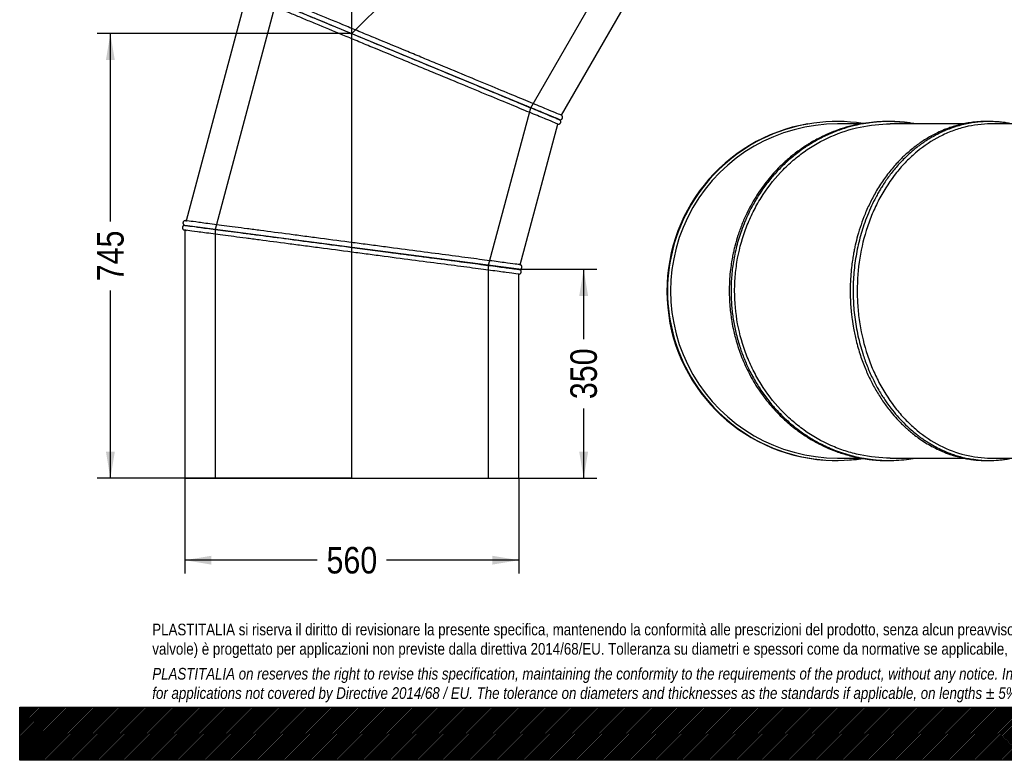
# Model space of a CAD drawing. Header units: millimetres. Extents: x 0 to 3300, y 0 to 2333.
# Tile 1 of 3: x 0 to 1650, y 0 to 1241. Entities that reach past the tile are written whole.
import ezdxf
from ezdxf.enums import TextEntityAlignment as Align
from ezdxf.lldxf.tags import DXFTag

# ---------------------------------------------------------------- set-up
doc = ezdxf.new("R2010")
doc.units = ezdxf.units.MM
doc.header["$LTSCALE"] = 11.111111
for name, color, linetype in [('Default', 7, 'Continuous'), ('DV1_Default', 7, 'Continuous'), ('TUBO_X_GOMITO_45', 7, 'Continuous')]:
    doc.layers.add(name, color=color, linetype=linetype)
doc.styles.add('SEACAD_Arial_Narrow', font='ARIALN.TTF')
tags = doc.linetypes.add('HIDDEN2', pattern=[4.7625, 3.175, -1.5875]).pattern_tags.tags
tags[6:7] = [DXFTag(74, 4), DXFTag(75, 0), DXFTag(340, '0'), DXFTag(46, 0.0), DXFTag(50, 0.0), DXFTag(44, 0.0), DXFTag(45, 0.0)]
tags[4:5] = [DXFTag(74, 4), DXFTag(75, 0), DXFTag(340, '0'), DXFTag(46, 0.0), DXFTag(50, 0.0), DXFTag(44, 0.0), DXFTag(45, 0.0)]
tags = doc.linetypes.add('PHANTOM2', pattern=[31.75, 15.875, -3.175, 3.175, -3.175, 3.175, -3.175]).pattern_tags.tags
tags[14:15] = [DXFTag(74, 4), DXFTag(75, 0), DXFTag(340, '0'), DXFTag(46, 0.0), DXFTag(50, 0.0), DXFTag(44, 0.0), DXFTag(45, 0.0)]
tags[12:13] = [DXFTag(74, 4), DXFTag(75, 0), DXFTag(340, '0'), DXFTag(46, 0.0), DXFTag(50, 0.0), DXFTag(44, 0.0), DXFTag(45, 0.0)]
tags[10:11] = [DXFTag(74, 4), DXFTag(75, 0), DXFTag(340, '0'), DXFTag(46, 0.0), DXFTag(50, 0.0), DXFTag(44, 0.0), DXFTag(45, 0.0)]
tags[8:9] = [DXFTag(74, 4), DXFTag(75, 0), DXFTag(340, '0'), DXFTag(46, 0.0), DXFTag(50, 0.0), DXFTag(44, 0.0), DXFTag(45, 0.0)]
tags[6:7] = [DXFTag(74, 4), DXFTag(75, 0), DXFTag(340, '0'), DXFTag(46, 0.0), DXFTag(50, 0.0), DXFTag(44, 0.0), DXFTag(45, 0.0)]
tags[4:5] = [DXFTag(74, 4), DXFTag(75, 0), DXFTag(340, '0'), DXFTag(46, 0.0), DXFTag(50, 0.0), DXFTag(44, 0.0), DXFTag(45, 0.0)]
doc.dimstyles.new('Plastitalia', dxfattribs={"dimtxt": 44.444444, "dimasz": 44.444444, "dimexe": 22.222222, "dimexo": 0, "dimgap": 11.111111, "dimtad": 0, "dimdec": 0, "dimtxsty": 'SEACAD_Arial_Narrow', "dimblk1": '_SE_FILLED', "dimblk2": '_SE_FILLED', "dimsah": 1, "dimcen": 22.222222, "dimadec": 0, "dimazin": 0, "dimtfac": 0.8, "dimtdec": 1, "dimtmove": 0, "dimatfit": 3, "dimfxl": 1, "dimtolj": 1, "dimarcsym": 0})

# ---------------------------------------------------------------- blocks, each defined once
blk = doc.blocks.new('SE')
at = {"layer": 'DV1_Default', "color": 7, "linetype": 'PHANTOM2'}
for p in [(1083.4, 1744.5), (556.6, 472.7)]:
    blk.add_line(p, (556.6, 1217.7), dxfattribs=at)
at = {"layer": 'TUBO_X_GOMITO_45', "color": 7, "linetype": 'HIDDEN2'}
for p, q in [((856.5, 1093.4), (993.2, 1330.2)), ((429.4, 1270.4), (327.4, 889.7)), ((785.8, 829.4), (856.5, 1093.4)), ((327.4, 889.7), (327.4, 472.7)), ((785.8, 472.7), (785.8, 829.4))]:
    blk.add_line(p, q, dxfattribs=at)
at = {"layer": 'TUBO_X_GOMITO_45', "color": 7, "linetype": 'Continuous'}
for p, q in [((643.2, 1181.8), (382, 1290)), ((643.2, 1181.8), (382, 1290)), ((907.9, 1080.8), (1029.9, 1292)), ((380, 1282.2), (278.7, 904.2)), ((643.2, 1181.8), (643.2, 1181.8)), ((903.9, 1073.8), (643.2, 1181.8)), ((643.2, 1181.8), (643.2, 1181.8)), ((868.6, 1088.4), (643.2, 1181.8)), ((903.9, 1073.8), (899.6, 1075.6)), ((903.9, 1073.8), (903.9, 1073.8)), ((838.7, 830.4), (901.8, 1066)), ((556.8, 859.5), (276.6, 896.4)), ((276.6, 896.4), (276.6, 896.3)), ((556.9, 859.5), (276.6, 896.4)), ((276.6, 896.4), (276.6, 896.4)), ((278, 904.3), (277.7, 904.3)), ((275.6, 888.5), (275.9, 888.4)), ((276.6, 888.3), (276.6, 472.7)), ((556.9, 859.5), (556.8, 859.5)), ((556.9, 859.5), (836.6, 822.7)), ((556.9, 859.5), (556.9, 859.5)), ((836.6, 822.7), (556.9, 859.5)), ((836.6, 472.7), (836.6, 814.6)), ((276.6, 472.7), (836.6, 472.7))]:
    blk.add_line(p, q, dxfattribs=at)
for centre, radius, start, end in [((932.7, 1144.6), 76.4, 247.3252, 248.5981), ((828.6, 765.5), 57.7, 81.0961, 82.7632), ((846.1, 898.5), 76.4, 262.3252, 263.5981)]:
    blk.add_arc(centre, radius, start, end, dxfattribs=at)
for points, knots in [([(382.1, 1290), (382.1, 1290), (382.1, 1290), (382.1, 1290), (382.5, 1289.8), (384.2, 1289.1), (385.4, 1288.6), (390.5, 1286.5), (395.5, 1284.4), (405.4, 1280.3), (409.1, 1278.8), (417.2, 1275.4), (421.6, 1273.6), (435.9, 1267.7), (446.8, 1263.1), (465, 1255.6), (471.4, 1253), (484.6, 1247.5), (491.5, 1244.6), (512.8, 1235.8), (527.9, 1229.6), (551.5, 1219.8), (559.5, 1216.4), (575.9, 1209.7), (584.1, 1206.3), (609.2, 1195.9), (626.2, 1188.8), (643.2, 1181.8)], [0.4999935, 0.4999935, 0.4999935, 0.4999935, 0.5, 0.5, 0.53125, 0.53125, 0.5625, 0.5625, 0.625, 0.625, 0.65625, 0.65625, 0.6875, 0.6875, 0.75, 0.75, 0.78125, 0.78125, 0.8125, 0.8125, 0.875, 0.875, 0.90625, 0.90625, 0.9375, 0.9375, 1, 1, 1, 1]), ([(382.1, 1289.9), (382.2, 1289.9), (382.6, 1289.7), (384.2, 1289.1), (385.4, 1288.5), (390.5, 1286.4), (395.5, 1284.4), (405.4, 1280.3), (409, 1278.7), (417.2, 1275.4), (421.6, 1273.6), (435.9, 1267.6), (446.8, 1263.1), (465, 1255.6), (471.3, 1253), (484.6, 1247.5), (491.5, 1244.6), (512.8, 1235.8), (527.9, 1229.5), (551.5, 1219.8), (559.5, 1216.4), (575.9, 1209.7), (584.1, 1206.2), (609.2, 1195.9), (626.2, 1188.8), (643.2, 1181.8)], [0.5039985, 0.5039985, 0.5039985, 0.5039985, 0.53125, 0.53125, 0.5625, 0.5625, 0.625, 0.625, 0.65625, 0.65625, 0.6875, 0.6875, 0.75, 0.75, 0.78125, 0.78125, 0.8125, 0.8125, 0.875, 0.875, 0.90625, 0.90625, 0.9375, 0.9375, 1, 1, 1, 1]), ([(907.9, 1080.8), (907.9, 1080.8), (906.2, 1081.5), (899.5, 1084.3), (894.5, 1086.3), (884.6, 1090.4), (880.9, 1091.9), (872.8, 1095.3), (868.4, 1097.1), (854.1, 1103.1), (843.2, 1107.6), (819, 1117.6), (805.7, 1123.1), (777.3, 1134.9), (762.2, 1141.1), (730.7, 1154.2), (714.4, 1161), (689.4, 1171.3), (680.9, 1174.8), (664, 1181.8), (655.5, 1185.3), (630, 1195.9), (613, 1203), (588, 1213.3), (579.7, 1216.7), (563.4, 1223.5), (555.4, 1226.8), (531.8, 1236.6), (516.7, 1242.9), (495.4, 1251.7), (488.5, 1254.5), (475.3, 1260), (468.9, 1262.6), (450.8, 1270.1), (439.9, 1274.6), (425.6, 1280.6), (421.2, 1282.4), (413, 1285.7), (409.4, 1287.3), (399.5, 1291.4), (394.5, 1293.4), (387.8, 1296.2), (386.1, 1296.9), (386.1, 1296.9), (386.1, 1296.9), (386.1, 1296.9)], [0, 0, 0, 0, 0.03125, 0.03125, 0.0625, 0.0625, 0.078125, 0.078125, 0.09375, 0.09375, 0.125, 0.125, 0.15625, 0.15625, 0.1875, 0.1875, 0.21875, 0.21875, 0.234375, 0.234375, 0.25, 0.25, 0.28125, 0.28125, 0.296875, 0.296875, 0.3125, 0.3125, 0.34375, 0.34375, 0.359375, 0.359375, 0.375, 0.375, 0.40625, 0.40625, 0.421875, 0.421875, 0.4375, 0.4375, 0.46875, 0.46875, 0.5, 0.5, 0.5035263, 0.5035263, 0.5035263, 0.5035263]), ([(901.8, 1066), (901.8, 1066), (900.1, 1066.8), (893.4, 1069.5), (888.4, 1071.6), (878.5, 1075.7), (874.8, 1077.2), (866.7, 1080.6), (862.3, 1082.4), (848, 1088.3), (837.1, 1092.8), (812.9, 1102.9), (799.6, 1108.4), (771.2, 1120.1), (756.1, 1126.4), (724.6, 1139.4), (708.2, 1146.2), (683.2, 1156.5), (674.8, 1160), (657.9, 1167), (649.4, 1170.6), (623.9, 1181.1), (606.9, 1188.2), (581.8, 1198.5), (573.6, 1202), (557.3, 1208.7), (549.3, 1212), (525.7, 1221.8), (510.5, 1228.1), (489.3, 1236.9), (482.4, 1239.7), (469.2, 1245.2), (462.8, 1247.9), (444.7, 1255.4), (433.8, 1259.9), (419.5, 1265.8), (415, 1267.7), (406.9, 1271), (403.3, 1272.5), (393.4, 1276.6), (388.4, 1278.7), (382.2, 1281.3), (380.5, 1282), (380.1, 1282.2)], [0, 0, 0, 0, 0.03125, 0.03125, 0.0625, 0.0625, 0.078125, 0.078125, 0.09375, 0.09375, 0.125, 0.125, 0.15625, 0.15625, 0.1875, 0.1875, 0.21875, 0.21875, 0.234375, 0.234375, 0.25, 0.25, 0.28125, 0.28125, 0.296875, 0.296875, 0.3125, 0.3125, 0.34375, 0.34375, 0.359375, 0.359375, 0.375, 0.375, 0.40625, 0.40625, 0.421875, 0.421875, 0.4375, 0.4375, 0.46875, 0.46875, 0.4952867, 0.4952867, 0.4952867, 0.4952867]), ([(643.2, 1181.8), (660.2, 1174.7), (677.2, 1167.7), (710.5, 1153.9), (726.9, 1147.1), (758.4, 1134.1), (773.5, 1127.8), (801.8, 1116.1), (815.1, 1110.6), (839.3, 1100.6), (850.2, 1096.1), (864.4, 1090.2), (868.9, 1088.3), (877, 1085), (880.6, 1083.5), (890.5, 1079.4), (895.5, 1077.3), (900.4, 1075.3), (901.6, 1074.8), (902.4, 1074.5)], [0, 0, 0, 0, 0.0625, 0.0625, 0.125, 0.125, 0.1875, 0.1875, 0.25, 0.25, 0.3125, 0.3125, 0.34375, 0.34375, 0.375, 0.375, 0.4375, 0.4375, 0.4660422, 0.4660422, 0.4660422, 0.4660422]), ([(643.2, 1181.8), (660.2, 1174.7), (677.2, 1167.7), (710.5, 1153.9), (726.9, 1147.1), (758.4, 1134.1), (773.4, 1127.8), (801.8, 1116.1), (815, 1110.6), (839.2, 1100.6), (850.1, 1096), (864.4, 1090.1), (868.8, 1088.3), (876.9, 1084.9), (880.6, 1083.4), (890.5, 1079.3), (895.5, 1077.3), (902.2, 1074.5), (903.9, 1073.8), (903.9, 1073.8)], [0, 0, 0, 0, 0.0625, 0.0625, 0.125, 0.125, 0.1875, 0.1875, 0.25, 0.25, 0.3125, 0.3125, 0.34375, 0.34375, 0.375, 0.375, 0.4375, 0.4375, 0.4999804, 0.4999804, 0.4999804, 0.4999804]), ([(905.5, 1072.9), (905.4, 1073), (905.1, 1073.1), (903.9, 1073.7), (902.6, 1074.3), (901.2, 1074.9), (899.9, 1075.4), (898.5, 1076), (895.5, 1077.2), (890.1, 1079.5), (880.7, 1083.3), (869.3, 1088.1), (858.3, 1092.6), (851.3, 1095.5), (848.7, 1096.6)], [0, 0, 0, 0, 0.083271, 0.153929, 0.212012, 0.257549, 0.295733, 0.334479, 0.373872, 0.514381, 0.655084, 0.795789, 0.936496, 1, 1, 1, 1]), ([(901.7, 1066.1), (902.2, 1066), (903.1, 1065.8), (904.4, 1066.2), (905.3, 1066.7), (906, 1067.4), (906.6, 1068.4), (906.9, 1069.6), (906.8, 1070.8), (906.3, 1072), (905.9, 1072.5), (905.5, 1072.9)], [0, 0, 0, 0, 0.138018, 0.257344, 0.353881, 0.437817, 0.543627, 0.659237, 0.788573, 0.881375, 1, 1, 1, 1]), ([(904.8, 1073.5), (905.2, 1073.4), (905.8, 1073.3), (907, 1073.4), (908.1, 1073.9), (908.9, 1074.6), (909.3, 1075.2), (909.7, 1076), (909.9, 1076.9), (909.9, 1078), (909.6, 1079), (908.9, 1080), (908.3, 1080.5), (907.8, 1080.8)], [0, 0, 0, 0, 0.096032, 0.178526, 0.303684, 0.386799, 0.443162, 0.51036, 0.615241, 0.68758, 0.775891, 0.880803, 1, 1, 1, 1]), ([(276.7, 896.4), (276.3, 896.3), (275.6, 896.3), (274.5, 895.8), (273.6, 895.1), (273, 894.2), (272.7, 893.5), (272.6, 892.6), (272.6, 891.7), (272.9, 890.7), (273.5, 889.8), (274.4, 888.9), (275.1, 888.6), (275.6, 888.5)], [0, 0, 0, 0, 0.096032, 0.178526, 0.303684, 0.386799, 0.443162, 0.51036, 0.615241, 0.68758, 0.775891, 0.880803, 1, 1, 1, 1]), ([(277.7, 904.3), (277.3, 904.3), (276.7, 904.2), (275.5, 903.7), (274.5, 902.9), (273.9, 901.9), (273.7, 901.1), (273.6, 900.2), (273.7, 899.3), (274, 898.5), (274.6, 897.7), (275.4, 896.8), (276.2, 896.6), (276.7, 896.4)], [0, 0, 0, 0, 0.095069, 0.180283, 0.316281, 0.41166, 0.476991, 0.544309, 0.635369, 0.699911, 0.780944, 0.880914, 1, 1, 1, 1]), ([(276.6, 896.4), (276.6, 896.4), (276.6, 896.4), (276.6, 896.4), (277, 896.3), (278.9, 896.1), (280.2, 895.9), (285.6, 895.2), (291, 894.5), (301.6, 893.1), (305.6, 892.5), (314.3, 891.4), (319, 890.8), (334.4, 888.8), (346.1, 887.2), (365.6, 884.7), (372.4, 883.8), (386.6, 881.9), (394, 880.9), (416.9, 877.9), (433.1, 875.8), (458.5, 872.4), (467.1, 871.3), (484.6, 869), (493.5, 867.8), (520.3, 864.3), (538.6, 861.9), (556.8, 859.5)], [0.4999934, 0.4999934, 0.4999934, 0.4999934, 0.5, 0.5, 0.53125, 0.53125, 0.5625, 0.5625, 0.625, 0.625, 0.65625, 0.65625, 0.6875, 0.6875, 0.75, 0.75, 0.78125, 0.78125, 0.8125, 0.8125, 0.875, 0.875, 0.90625, 0.90625, 0.9375, 0.9375, 1, 1, 1, 1]), ([(276.6, 896.4), (276.6, 896.4), (276.6, 896.4), (276.6, 896.4), (277.1, 896.4), (278.9, 896.1), (280.2, 895.9), (285.6, 895.2), (291, 894.5), (301.6, 893.1), (305.6, 892.6), (314.3, 891.5), (319, 890.8), (334.4, 888.8), (346.1, 887.3), (365.6, 884.7), (372.4, 883.8), (386.6, 881.9), (394, 880.9), (416.9, 877.9), (433.1, 875.8), (458.5, 872.5), (467.1, 871.3), (484.6, 869), (493.5, 867.8), (520.3, 864.3), (538.6, 861.9), (556.9, 859.5)], [0.4999935, 0.4999935, 0.4999935, 0.4999935, 0.5, 0.5, 0.53125, 0.53125, 0.5625, 0.5625, 0.625, 0.625, 0.65625, 0.65625, 0.6875, 0.6875, 0.75, 0.75, 0.78125, 0.78125, 0.8125, 0.8125, 0.875, 0.875, 0.90625, 0.90625, 0.9375, 0.9375, 1, 1, 1, 1]), ([(838.7, 830.4), (838.7, 830.4), (836.8, 830.7), (829.6, 831.6), (824.3, 832.3), (813.7, 833.7), (809.7, 834.2), (801, 835.4), (796.3, 836), (781, 838), (769.2, 839.6), (743.2, 843), (729, 844.9), (698.5, 848.9), (682.3, 851), (648.5, 855.5), (631, 857.8), (604.1, 861.3), (595.1, 862.5), (576.9, 864.9), (567.8, 866.1), (540.4, 869.7), (522.2, 872.1), (495.3, 875.7), (486.5, 876.8), (469, 879.1), (460.4, 880.3), (435, 883.6), (418.8, 885.7), (396, 888.7), (388.6, 889.7), (374.4, 891.6), (367.6, 892.5), (348.1, 895), (336.4, 896.6), (321.1, 898.6), (316.3, 899.2), (307.6, 900.3), (303.7, 900.9), (293.1, 902.3), (287.7, 903), (280.5, 903.9), (278.7, 904.2), (278.7, 904.2), (278.7, 904.2), (278.7, 904.1)], [0, 0, 0, 0, 0.03125, 0.03125, 0.0625, 0.0625, 0.078125, 0.078125, 0.09375, 0.09375, 0.125, 0.125, 0.15625, 0.15625, 0.1875, 0.1875, 0.21875, 0.21875, 0.234375, 0.234375, 0.25, 0.25, 0.28125, 0.28125, 0.296875, 0.296875, 0.3125, 0.3125, 0.34375, 0.34375, 0.359375, 0.359375, 0.375, 0.375, 0.40625, 0.40625, 0.421875, 0.421875, 0.4375, 0.4375, 0.46875, 0.46875, 0.5, 0.5, 0.5035263, 0.5035263, 0.5035263, 0.5035263]), ([(836.6, 814.6), (836.6, 814.6), (834.8, 814.9), (827.6, 815.8), (822.2, 816.5), (811.6, 817.9), (807.6, 818.4), (798.9, 819.6), (794.2, 820.2), (778.9, 822.2), (767.2, 823.8), (741.2, 827.2), (726.9, 829.1), (696.5, 833.1), (680.3, 835.2), (646.5, 839.6), (628.9, 841.9), (602, 845.5), (593, 846.7), (574.8, 849.1), (565.7, 850.3), (538.3, 853.9), (520.1, 856.3), (493.2, 859.8), (484.4, 861), (466.9, 863.3), (458.3, 864.4), (433, 867.7), (416.7, 869.9), (393.9, 872.9), (386.5, 873.9), (372.3, 875.7), (365.5, 876.6), (346.1, 879.2), (334.3, 880.7), (319, 882.8), (314.2, 883.4), (305.5, 884.5), (301.6, 885.1), (291, 886.5), (285.6, 887.2), (279, 888), (277.3, 888.3), (276.7, 888.3)], [0, 0, 0, 0, 0.03125, 0.03125, 0.0625, 0.0625, 0.078125, 0.078125, 0.09375, 0.09375, 0.125, 0.125, 0.15625, 0.15625, 0.1875, 0.1875, 0.21875, 0.21875, 0.234375, 0.234375, 0.25, 0.25, 0.28125, 0.28125, 0.296875, 0.296875, 0.3125, 0.3125, 0.34375, 0.34375, 0.359375, 0.359375, 0.375, 0.375, 0.40625, 0.40625, 0.421875, 0.421875, 0.4375, 0.4375, 0.46875, 0.46875, 0.4947158, 0.4947158, 0.4947158, 0.4947158]), ([(556.9, 859.5), (575.1, 857.1), (593.3, 854.7), (629.1, 850), (646.6, 847.7), (680.4, 843.2), (696.6, 841.1), (727, 837.1), (741.3, 835.2), (767.2, 831.8), (778.9, 830.2), (794.3, 828.2), (799, 827.6), (807.7, 826.4), (811.6, 825.9), (822.2, 824.5), (827.6, 823.8), (832.9, 823.1), (834.2, 822.9), (835.1, 822.8)], [0, 0, 0, 0, 0.0625, 0.0625, 0.125, 0.125, 0.1875, 0.1875, 0.25, 0.25, 0.3125, 0.3125, 0.34375, 0.34375, 0.375, 0.375, 0.4375, 0.4375, 0.4674759, 0.4674759, 0.4674759, 0.4674759]), ([(556.9, 859.5), (575.1, 857.1), (593.3, 854.7), (629.1, 850), (646.6, 847.7), (680.4, 843.2), (696.6, 841.1), (727, 837.1), (741.3, 835.2), (767.2, 831.8), (778.9, 830.3), (794.3, 828.3), (799, 827.6), (807.7, 826.5), (811.6, 826), (822.2, 824.6), (827.6, 823.9), (832.8, 823.2), (834.1, 823), (835, 822.9)], [0, 0, 0, 0, 0.0625, 0.0625, 0.125, 0.125, 0.1875, 0.1875, 0.25, 0.25, 0.3125, 0.3125, 0.34375, 0.34375, 0.375, 0.375, 0.4375, 0.4375, 0.4660422, 0.4660422, 0.4660422, 0.4660422]), ([(837.6, 822.6), (838, 822.6), (838.6, 822.6), (839.7, 823.1), (840.6, 823.8), (841.2, 824.7), (841.5, 825.4), (841.7, 826.3), (841.6, 827.3), (841.3, 828.3), (840.8, 829.1), (839.8, 830), (839.1, 830.3), (838.6, 830.4)], [0, 0, 0, 0, 0.096032, 0.178526, 0.303684, 0.386799, 0.443162, 0.51036, 0.615241, 0.68758, 0.775891, 0.880803, 1, 1, 1, 1]), ([(836.5, 814.6), (836.9, 814.7), (837.6, 814.7), (838.7, 815.2), (839.7, 816), (840.3, 817), (840.5, 817.9), (840.6, 818.7), (840.5, 819.6), (840.2, 820.5), (839.7, 821.3), (838.8, 822.1), (838, 822.4), (837.6, 822.5)], [0, 0, 0, 0, 0.095069, 0.180283, 0.316281, 0.41166, 0.476991, 0.544309, 0.635369, 0.699911, 0.780944, 0.880914, 1, 1, 1, 1])]:
    blk.add_open_spline(points, degree=3, knots=knots, dxfattribs=at)
at = {"layer": 'TUBO_X_GOMITO_45', "color": 7, "linetype": 'HIDDEN2'}
for points in [[(853.1, 1094.8), (852, 1095.3), (850.8, 1095.8), (849.6, 1096.3)], [(902.7, 1074.3), (901.9, 1074.7), (900.6, 1075.2), (899, 1075.9)], [(904.1, 1073.7), (904, 1073.8), (903.9, 1073.8), (903.8, 1073.9)], [(278.7, 904.1), (278.8, 904.1), (279, 904.1), (279.3, 904.1)], [(835.3, 822.9), (834.4, 823), (833.1, 823.2), (831.3, 823.4)], [(835, 822.9), (836.1, 822.8), (836.6, 822.7), (836.6, 822.7)], [(835.1, 822.8), (836.1, 822.7), (836.6, 822.6), (836.6, 822.6)], [(836.9, 822.6), (836.7, 822.7), (836.6, 822.7), (836.5, 822.7)], [(836.5, 822.6), (836.6, 822.6), (836.8, 822.6), (836.9, 822.6)]]:
    blk.add_open_spline(points, degree=3, dxfattribs=at)
for points, knots in [([(902.4, 1074.5), (903.4, 1074), (903.9, 1073.8), (903.9, 1073.8), (903.8, 1073.9), (903.7, 1073.9)], [0.46604218, 0.46604218, 0.46604218, 0.46604218, 0.5, 0.5, 0.51171576, 0.51171576, 0.51171576, 0.51171576]), ([(277.5, 888.2), (277.6, 888.2), (277.8, 888.2), (278.3, 888.1), (278.8, 888.1), (279.4, 888)], [0.5126242, 0.5126242, 0.5126242, 0.5126242, 0.515625, 0.515625, 0.522386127, 0.522386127, 0.522386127, 0.522386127])]:
    blk.add_open_spline(points, degree=3, knots=knots, dxfattribs=at)
at = {"layer": 'TUBO_X_GOMITO_45', "color": 7, "linetype": 'Continuous'}
for points in [[(903.8, 1073.8), (904.5, 1073.6), (905.1, 1073.3), (905.5, 1072.9)], [(277.7, 904.3), (278.1, 904.3), (278.4, 904.2), (278.8, 904.1)], [(276.7, 888.4), (276.3, 888.4), (276, 888.4), (275.6, 888.5)]]:
    blk.add_open_spline(points, degree=3, dxfattribs=at)
blk = doc.blocks.new('SE2')
at = {"layer": 'TUBO_X_GOMITO_45', "color": 7, "linetype": 'Continuous'}
for p, q in [((1410.1, 1066.4), (1370.7, 1066.4)), ((1581.7, 1066.4), (1459, 1066.4)), ((1895.4, 1066.4), (1627.5, 1066.4)), ((1370.7, 506.4), (1410.3, 506.4)), ((1459, 506.4), (1581.9, 506.4)), ((1627.5, 506.4), (1895.4, 506.4))]:
    blk.add_line(p, q, dxfattribs=at)
for centre, radius, start, end in [((1368.6, 786.4), 284, 99.682, 266.1327), ((1369.6, 786.4), 284, 81.2247, 278.7761), ((1370.7, 786.4), 280, 89.9989, 270.0015), ((1368.6, 786.4), 284, 80.7616, 81.0617), ((1368.6, 786.4), 284, 273.7233, 279.2464)]:
    blk.add_arc(centre, radius, start, end, dxfattribs=at)
for major_axis in [(0, 280), (0, 229.2)]:
    blk.add_ellipse((1895.4, 786.4), major_axis=major_axis, ratio=0.707107, dxfattribs=at)
blk.add_ellipse((1621.8, 786.4), major_axis=(0, 229.2), ratio=0.800199, start_param=4.055374, end_param=5.369404, dxfattribs=at)
blk.add_ellipse((1621.8, 786.4), major_axis=(0, 229.2), ratio=0.800199, start_param=4.055374, end_param=5.369404, dxfattribs=at)
for points, knots in [([(1498, 1066.4), (1497, 1066.6), (1490.6, 1067.7), (1478.5, 1069.4), (1462, 1070.4), (1445, 1070.4), (1427.1, 1069.2), (1408.4, 1066.4), (1389.7, 1062.2), (1372.3, 1056.8), (1356.1, 1050.5), (1342.5, 1044.2), (1332.4, 1038.8), (1325.9, 1035.1), (1321, 1032.1), (1315.2, 1028.4), (1307.9, 1023.4), (1299.8, 1017.5), (1291.9, 1011.2), (1282.3, 1002.9), (1268.2, 989.4), (1250.7, 969.4), (1232.9, 944), (1219.7, 919.9), (1210.2, 898.3), (1203.8, 880.4), (1199.6, 866.2), (1196.9, 855.5), (1195.1, 847.2), (1193.2, 837.2), (1191.4, 825.2), (1189.7, 809.6), (1189.3, 799.8), (1189.1, 793.4)], [0.7271706, 0.7271706, 0.7271706, 0.7271706, 0.728996, 0.7390419, 0.7491765, 0.7588648, 0.7697826, 0.7815259, 0.7930505, 0.8042464, 0.8142462, 0.8242484, 0.8309101, 0.8347114, 0.8375271, 0.8411722, 0.8469385, 0.8529811, 0.8588976, 0.8647055, 0.8752463, 0.8930011, 0.9107197, 0.9284365, 0.9398181, 0.9508912, 0.9604583, 0.9649222, 0.9693201, 0.9748519, 0.9817405, 0.9901987, 1, 1, 1, 1]), ([(1501.2, 1066.4), (1499.4, 1066.7), (1491.9, 1068), (1479, 1069.6), (1463.1, 1070.5), (1450.1, 1070.4), (1439.8, 1069.8), (1431.6, 1069.1), (1423.8, 1068.2), (1417.2, 1067.2), (1411.6, 1066.2), (1405.9, 1065.1), (1396, 1062.9), (1380.5, 1058.6), (1360.7, 1051.3), (1340.8, 1042), (1322.5, 1031.4), (1305.4, 1019.6), (1288.9, 1006.3), (1273.1, 991.2), (1258.5, 975), (1245.2, 957.5), (1235.2, 942), (1228, 929.2), (1223.6, 920.9), (1220.4, 914.3), (1217.8, 908.5), (1214.1, 899.9), (1207.9, 884.1), (1201.1, 861.6), (1195.7, 835.4), (1192.6, 809.5), (1191.8, 784.8), (1192.8, 761.3), (1195.5, 738.9), (1199.9, 716.5), (1205.8, 695.4), (1211.8, 678.4), (1217, 665.9), (1221.5, 656.2), (1226.6, 645.9), (1233.9, 632.9), (1244, 617.1), (1256.1, 600.8), (1268.2, 587), (1279.1, 575.8), (1289.8, 565.9), (1300.8, 556.9), (1310.6, 549.6), (1318.5, 544.3), (1325.1, 540), (1332.6, 535.6), (1341.8, 530.6), (1352.9, 525.1), (1365.5, 519.7), (1379.2, 514.8), (1392.5, 510.8), (1403.8, 508.1), (1412.6, 506.4), (1420.2, 505.1), (1428.5, 504), (1439.3, 502.9), (1453, 502.3), (1469.1, 502.5), (1485.4, 503.9), (1496.1, 505.5), (1501.2, 506.4)], [0.2271017, 0.2271017, 0.2271017, 0.2271017, 0.230496, 0.240717, 0.2505845, 0.2593499, 0.2642505, 0.2692384, 0.2742454, 0.2784483, 0.2813034, 0.284454, 0.2888744, 0.2997041, 0.3132607, 0.3266434, 0.3390356, 0.3506386, 0.3634045, 0.3763089, 0.3887537, 0.401233, 0.4141314, 0.4204922, 0.4262217, 0.4301799, 0.4330082, 0.4368873, 0.4462266, 0.4616639, 0.4764547, 0.4911574, 0.5052983, 0.5179009, 0.5305038, 0.543107, 0.5561954, 0.5674003, 0.5735944, 0.5790345, 0.5855501, 0.5932349, 0.6045583, 0.6176179, 0.6281826, 0.6364225, 0.6447859, 0.6536328, 0.6614639, 0.6662707, 0.6703917, 0.6754957, 0.6816051, 0.6890919, 0.6975497, 0.7062211, 0.7152134, 0.7223584, 0.7271419, 0.7314098, 0.736295, 0.7423355, 0.750948, 0.7611425, 0.7713789, 0.7806665, 0.7806665, 0.7806665, 0.7806665]), ([(1459, 506.4), (1442, 506.4), (1425, 508.2), (1400, 513.5), (1391.7, 515.7), (1375.4, 521), (1367.4, 524.1), (1343.8, 534.5), (1328.7, 543.1), (1307.4, 558.3), (1300.5, 563.8), (1287.3, 575.4), (1280.9, 581.5), (1262.8, 600.9), (1251.9, 615.1), (1237.6, 638), (1233.2, 645.9), (1225.1, 662.1), (1221.4, 670.4), (1211.5, 695.8), (1206.5, 713.5), (1199.8, 749.6), (1198.1, 768), (1198.1, 795.6), (1198.5, 804.8), (1200.2, 823.1), (1201.5, 832.2), (1206.5, 859.3), (1211.5, 877), (1221.4, 902.4), (1225.1, 910.7), (1233.2, 926.9), (1237.6, 934.8), (1251.9, 957.7), (1262.8, 971.9), (1281, 991.3), (1287.3, 997.4), (1300.5, 1009), (1307.4, 1014.5), (1328.7, 1029.6), (1343.8, 1038.3), (1375.3, 1052.2), (1391.6, 1057.5), (1425, 1064.6), (1442, 1066.4), (1459, 1066.4), (1459, 1066.4), (1459, 1066.4)], [0.2500026, 0.2500026, 0.2500026, 0.2500026, 0.28125, 0.28125, 0.296875, 0.296875, 0.3125, 0.3125, 0.34375, 0.34375, 0.359375, 0.359375, 0.375, 0.375, 0.40625, 0.40625, 0.421875, 0.421875, 0.4375, 0.4375, 0.46875, 0.46875, 0.5, 0.5, 0.515625, 0.515625, 0.53125, 0.53125, 0.5625, 0.5625, 0.578125, 0.578125, 0.59375, 0.59375, 0.625, 0.625, 0.640625, 0.640625, 0.65625, 0.65625, 0.6875, 0.6875, 0.71875, 0.71875, 0.75, 0.75, 0.7500022, 0.7500022, 0.7500022, 0.7500022]), ([(1622.9, 1070.4), (1620.3, 1070.4), (1615.7, 1070.4), (1608.9, 1070.1), (1601.3, 1069.5), (1592.1, 1068.4), (1582.1, 1066.6), (1572.7, 1064.3), (1565.3, 1062.2), (1559.5, 1060.3), (1554.7, 1058.6), (1547.6, 1055.9), (1535.9, 1050.7), (1520.5, 1042.4), (1506, 1032.8), (1494.9, 1024.1), (1487, 1017.3), (1480.7, 1011.5), (1475.4, 1006.3), (1469.9, 1000.5), (1463.4, 993.3), (1456.2, 984.4), (1449.2, 975), (1442.4, 965.1), (1434.4, 952.1), (1425.5, 935.6), (1416.8, 916.4), (1409.7, 897.5), (1404.3, 879.9), (1400.8, 865.8), (1398.5, 855.3), (1397, 847), (1395.4, 837), (1393.8, 825.1), (1392.4, 809.6), (1392, 799.8), (1391.8, 793.3)], [0.7517605, 0.7517605, 0.7517605, 0.7517605, 0.7571953, 0.761474, 0.7659516, 0.7730622, 0.7809732, 0.7871181, 0.7929936, 0.7969382, 0.7996989, 0.8034716, 0.8125224, 0.8256399, 0.8388107, 0.8468456, 0.8531902, 0.8588812, 0.863225, 0.8674495, 0.8739737, 0.8813709, 0.8886236, 0.8957141, 0.9031604, 0.916119, 0.9290753, 0.9401363, 0.9511758, 0.9605559, 0.9650044, 0.9693967, 0.9749166, 0.9817954, 0.9902286, 1, 1, 1, 1]), ([(1662.7, 1066.4), (1660.2, 1066.9), (1655.2, 1067.9), (1647.3, 1069.1), (1638.6, 1069.9), (1629.1, 1070.4), (1619.4, 1070.4), (1610.1, 1069.9), (1600.6, 1068.9), (1590.4, 1067.3), (1579.7, 1064.9), (1570.4, 1062.3), (1563, 1059.9), (1557.4, 1057.8), (1551.6, 1055.5), (1545, 1052.6), (1537.7, 1049), (1530.5, 1045.1), (1523.8, 1041.2), (1518.1, 1037.6), (1513.5, 1034.4), (1509.2, 1031.3), (1504.3, 1027.7), (1498.7, 1023.2), (1489.5, 1015.3), (1477.4, 1003.7), (1465.9, 990.5), (1457.4, 979.6), (1451.6, 971.5), (1446.6, 963.9), (1442.4, 957.1), (1438.5, 950.4), (1433.4, 941.2), (1427.2, 928.7), (1420.5, 913.3), (1413, 893.1), (1405.7, 867.8), (1399.8, 837.1), (1396.7, 805.6), (1396.4, 773.8), (1398.9, 742.2), (1404.3, 711.3), (1411.5, 684.3), (1419.9, 660.8), (1428.4, 641.1), (1436.7, 625.3), (1443.4, 613.9), (1448.5, 606), (1453.8, 598.1), (1461.1, 588.3), (1470.4, 576.9), (1481.7, 564.9), (1492.5, 554.8), (1501.7, 547.1), (1508.7, 541.8), (1514.6, 537.6), (1520.7, 533.6), (1528.5, 528.8), (1538.1, 523.5), (1548.6, 518.6), (1558.3, 514.6), (1567.4, 511.4), (1576.5, 508.7), (1586.1, 506.4), (1595.5, 504.7), (1604.2, 503.5), (1614, 502.6), (1625.9, 502.2), (1638.1, 502.8), (1647.8, 503.8), (1654.2, 504.7), (1658.8, 505.6), (1661.6, 506.1), (1662.8, 506.4)], [0.3478575, 0.3478575, 0.3478575, 0.3478575, 0.3530706, 0.3585289, 0.3644188, 0.3715188, 0.378495, 0.3847351, 0.3910717, 0.3983889, 0.406244, 0.4138502, 0.4184966, 0.4222139, 0.4261993, 0.4311897, 0.4369709, 0.4424725, 0.4477006, 0.4524359, 0.4558995, 0.4588711, 0.4628481, 0.4677079, 0.4728435, 0.4863841, 0.4995457, 0.5057393, 0.5118895, 0.5177013, 0.5223155, 0.5264105, 0.5315598, 0.5410201, 0.5511582, 0.5609312, 0.5783811, 0.5961068, 0.6138307, 0.631554, 0.6492778, 0.667003, 0.6844837, 0.6970196, 0.7100742, 0.7220613, 0.7286741, 0.7337953, 0.7391312, 0.7460106, 0.7563117, 0.7664224, 0.7771182, 0.7845472, 0.7897041, 0.7942833, 0.7986941, 0.8043186, 0.8125128, 0.8205836, 0.8278611, 0.8340138, 0.8403509, 0.8474355, 0.854461, 0.8602917, 0.8659677, 0.8749058, 0.8852974, 0.8914761, 0.8954448, 0.8986905, 0.9013368, 0.9013368, 0.9013368, 0.9013368]), ([(1627.5, 1066.4), (1612.9, 1066.4), (1598.3, 1064.6), (1576.9, 1059.3), (1569.8, 1057.1), (1555.8, 1051.8), (1548.9, 1048.7), (1528.6, 1038.3), (1515.6, 1029.7), (1497.3, 1014.5), (1491.4, 1009), (1480.1, 997.4), (1474.6, 991.3), (1459.1, 971.9), (1449.7, 957.7), (1437.4, 934.8), (1433.6, 926.9), (1426.6, 910.7), (1423.5, 902.4), (1415, 877), (1410.7, 859.3), (1404.9, 823.2), (1403.5, 804.8), (1403.5, 777.2), (1403.8, 768), (1405.3, 749.7), (1406.4, 740.6), (1410.7, 713.5), (1415, 695.8), (1423.5, 670.4), (1426.6, 662.1), (1433.6, 645.9), (1437.4, 638), (1449.7, 615.2), (1459, 600.9), (1474.6, 581.5), (1480.1, 575.4), (1491.4, 563.8), (1497.3, 558.3), (1515.6, 543.2), (1528.6, 534.5), (1555.6, 520.6), (1569.7, 515.3), (1598.3, 508.2), (1612.9, 506.4), (1627.5, 506.4), (1627.5, 506.4), (1627.5, 506.4)], [0.2500056, 0.2500056, 0.2500056, 0.2500056, 0.28125, 0.28125, 0.296875, 0.296875, 0.3125, 0.3125, 0.34375, 0.34375, 0.359375, 0.359375, 0.375, 0.375, 0.40625, 0.40625, 0.421875, 0.421875, 0.4375, 0.4375, 0.46875, 0.46875, 0.5, 0.5, 0.515625, 0.515625, 0.53125, 0.53125, 0.5625, 0.5625, 0.578125, 0.578125, 0.59375, 0.59375, 0.625, 0.625, 0.640625, 0.640625, 0.65625, 0.65625, 0.6875, 0.6875, 0.71875, 0.71875, 0.75, 0.75, 0.7500114, 0.7500114, 0.7500114, 0.7500114]), ([(1189.1, 793.4), (1189, 786.7), (1189, 776.7), (1190, 760.9), (1191.3, 749), (1193, 736.7), (1195.8, 721.6), (1200.9, 701), (1209, 677), (1220.6, 650.8), (1235.5, 624.6), (1253.7, 599.6), (1270.3, 581.3), (1283.8, 568.5), (1293.7, 560.1), (1303.8, 552.3), (1313.5, 545.5), (1323.9, 538.8), (1336.2, 531.8), (1351.6, 524.2), (1369.3, 517), (1388.7, 510.8), (1407.2, 506.6), (1422, 504.4), (1432.4, 503.3), (1440.3, 502.7), (1447.6, 502.4), (1452.3, 502.4), (1454.7, 502.4)], [0, 0, 0, 0, 0.010081, 0.0186408, 0.0253951, 0.0305511, 0.039269, 0.0513524, 0.0661116, 0.0821265, 0.0998435, 0.1175626, 0.1352838, 0.1426451, 0.1501569, 0.1580835, 0.1651047, 0.1710581, 0.1798806, 0.1902869, 0.2016368, 0.2141145, 0.2268942, 0.2356463, 0.2412602, 0.2457236, 0.2500731, 0.254329, 0.254329, 0.254329, 0.254329]), ([(1391.8, 793.3), (1391.8, 786.8), (1391.7, 776.7), (1392.6, 761), (1393.7, 749.2), (1395.2, 736.9), (1397.5, 722), (1401.9, 701.6), (1408.4, 678.9), (1416.7, 656.5), (1425.9, 636.3), (1436.1, 617.6), (1447.5, 599.9), (1458.9, 584.8), (1468.8, 573.4), (1476.2, 565.7), (1481.7, 560.3), (1487, 555.4), (1492.9, 550.3), (1500, 544.6), (1508.5, 538.4), (1518.2, 532), (1528.9, 525.8), (1539, 520.7), (1547.6, 516.9), (1554.3, 514.3), (1561, 511.9), (1569.2, 509.4), (1578.9, 506.9), (1589, 504.9), (1598.5, 503.6), (1607, 502.8), (1614.5, 502.4), (1619.5, 502.4), (1622, 502.4), (1622.5, 502.4)], [0, 0, 0, 0, 0.0100504, 0.018585, 0.0253327, 0.0304783, 0.0390859, 0.0510185, 0.0657322, 0.0796247, 0.0922444, 0.1048668, 0.1174917, 0.13034, 0.1397668, 0.1456621, 0.1504109, 0.1545173, 0.1595407, 0.1654818, 0.1722117, 0.1802241, 0.1884169, 0.1971282, 0.2030255, 0.2074985, 0.2119004, 0.2176329, 0.2251579, 0.2326752, 0.2389685, 0.2451609, 0.2504975, 0.2547213, 0.2557149, 0.2557149, 0.2557149, 0.2557149])]:
    blk.add_open_spline(points, degree=3, knots=knots, dxfattribs=at)
blk = doc.blocks.new('DMBLK93')
at = {"layer": 'Default', "linetype": 'Continuous'}
for points in [[(321, 327.9), (321, 342.7), (276.6, 335.3)], [(792.1, 327.9), (836.6, 335.3), (792.1, 342.7)]]:
    blk.add_hatch(color=7, dxfattribs=at).paths.add_polyline_path(points)
at = {"layer": 'Default', "color": 7, "linetype": 'Continuous'}
for p, q in [((276.6, 472.7), (276.6, 313)), ((836.6, 472.7), (836.6, 313)), ((498.6, 335.3), (276.6, 335.3)), ((836.6, 335.3), (614.6, 335.3))]:
    blk.add_line(p, q, dxfattribs=at)
at = {"layer": 'Default', "color": 7, "linetype": 'Continuous', "style": 'SEACAD_Arial_Narrow'}
blk.add_text('560', height=44.44, dxfattribs=at).set_placement((514.2, 357.5), align=Align.TOP_LEFT)
blk = doc.blocks.new('_SE_FILLED')
at = {"color": 0}
blk.add_line((0, 0), (-1, 0), dxfattribs=at)
blk.add_solid([(0, 0), (-1, -0.1665), (-1, 0.1665), (0, 0)], dxfattribs=at)
blk = doc.blocks.new('DMBLK94')
at = {"layer": 'Default', "linetype": 'Continuous'}
for points in [[(144.5, 1173.2), (159.4, 1173.2), (152, 1217.7)], [(144.5, 517.1), (152, 472.7), (159.4, 517.1)]]:
    blk.add_hatch(color=7, dxfattribs=at).paths.add_polyline_path(points)
at = {"layer": 'Default', "color": 7, "linetype": 'Continuous'}
for p, q in [((556.6, 1217.7), (129.7, 1217.7)), ((152, 903.1), (152, 1217.7)), ((152, 472.7), (152, 787.2)), ((556.6, 472.7), (129.7, 472.7))]:
    blk.add_line(p, q, dxfattribs=at)
at = {"layer": 'Default', "color": 7, "linetype": 'Continuous', "style": 'SEACAD_Arial_Narrow'}
blk.add_text('745', height=44.44, rotation=90, dxfattribs=at).set_placement((129.7, 802.7), align=Align.TOP_LEFT)
blk = doc.blocks.new('DMBLK95')
at = {"layer": 'Default', "linetype": 'Continuous'}
for points in [[(512.7, 1578.8), (556.6, 1588.8), (511.8, 1593.6)], [(854.1, 1451.8), (819.1, 1480.1), (843, 1442)]]:
    blk.add_hatch(color=7, dxfattribs=at).paths.add_polyline_path(points)
at = {"layer": 'Default', "color": 7, "linetype": 'Continuous'}
blk.add_line((556.6, 1217.7), (556.6, 1611.1), dxfattribs=at)
for start, end in [(70.0446, 103.7211), (31.2789, 52.7024)]:
    blk.add_arc((556.6, 1217.7), 371.2, start, end, dxfattribs=at)
at = {"layer": 'Default', "color": 7, "linetype": 'Continuous', "style": 'SEACAD_Arial_Narrow'}
blk.add_text('45°', height=44.44, rotation=331.3735, dxfattribs=at).set_placement((709.6, 1582.3), align=Align.TOP_LEFT)
blk = doc.blocks.new('DMBLK96')
at = {"layer": 'Default', "linetype": 'Continuous'}
for points in [[(952.5, 778.2), (945.1, 822.7), (937.7, 778.2)], [(952.5, 517.1), (937.7, 517.1), (945.1, 472.7)]]:
    blk.add_hatch(color=7, dxfattribs=at).paths.add_polyline_path(points)
at = {"layer": 'Default', "color": 7, "linetype": 'Continuous'}
for p, q in [((836.6, 822.7), (967.3, 822.7)), ((945.1, 705.6), (945.1, 822.7)), ((945.1, 472.7), (945.1, 589.7)), ((836.6, 472.7), (967.3, 472.7))]:
    blk.add_line(p, q, dxfattribs=at)
at = {"layer": 'Default', "color": 7, "linetype": 'Continuous', "style": 'SEACAD_Arial_Narrow'}
blk.add_text('350', height=44.44, rotation=90, dxfattribs=at).set_placement((922.8, 605.2), align=Align.TOP_LEFT)

msp = doc.modelspace()

# ---------------------------------------------------------------- hatches: boundary and pattern name
at = {"layer": 'Default', "linetype": 'Continuous'}
h = msp.add_hatch(dxfattribs=at)
h.set_pattern_fill('LINE', scale=0.629921, angle=45, style=0)
h.paths.add_polyline_path([(3300, 0), (3300, 88.9), (0, 88.9), (0, 0)])
msp.add_hatch(color=7, dxfattribs=at).paths.add_polyline_path([(3300, 0), (3300, 88.9), (0, 88.9), (0, 0)])

# ---------------------------------------------------------------- linework, layer by layer
at = {"layer": 'Default', "color": 7, "linetype": 'Continuous'}
for p, q in [((0, 88.9), (3300, 88.9)), ((0, 0), (0, 88.9)), ((3300, 0), (0, 0))]:
    msp.add_line(p, q, dxfattribs=at)

# ---------------------------------------------------------------- block references
at = {"layer": 'Default'}
for name in ['SE', 'SE2']:
    msp.add_blockref(name, (0, 0), dxfattribs=at)

# ---------------------------------------------------------------- texts
at = {"layer": 'Default', "insert": (222.2, 228.9), "char_height": 19.4444, "width": 2855.556, "attachment_point": 1}
msp.add_mtext("{\\fArial Narrow|b0||i0||c0|p34;\\C7;\\H19.44444444;\\W1.;PLASTITALIA si riserva il diritto di revisionare la presente specifica, mantenendo la conformità alle prescrizioni del prodotto, senza alcun preavviso. In caso di assegnazione d'ordine si riserva di compiere una più dettagliata analisi tecnico/qualitativa. Il presente prodotto (ad esclusione delle \\P}{\\fArial Narrow|b0||i0||c0|p34;\\C7;\\H19.44444444;\\W1.;valvole) è progettato per applicazioni non previste dalla direttiva 2014/68/EU. Tolleranza su diametri e spessori come da normative se applicabile, su lunghezze ±5%, su angoli ±2°, se non diversamente specificato.\\P}{\\fArial Narrow|b0||i0||c0|p34;\\C7;\\H5.555555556;\\W1.;   \\P}{\\fArial Narrow|b0||i1||c0|p34;\\C7;\\H19.44444444;\\W1.;PLASTITALIA on reserves the right to revise this specification, maintaining the conformity to the requirements of the product, without any notice. In case of assignation of order on will reserve to make a more detailed analysis technical/qualitative. This product (excluding valves) is designed \\P}{\\fArial Narrow|b0||i1||c0|p34;\\C7;\\H19.44444444;\\W1.;for applications not covered by Directive 2014/68 / EU. The tolerance on diameters and thicknesses as the standards if applicable, on lengths ± 5%, on angles ± 2 °, unless otherwise indicated.\\P}", dxfattribs=at)

# ---------------------------------------------------------------- dimensions: what is measured, and where the dimension line sits
at = {"layer": 'Default', "color": 7, "linetype": 'Continuous'}
dim = msp.add_angular_dim_2l(base=(698.6, 1560.6), line1=((556.6, 1217.7), (1083.4, 1744.5)), line2=((556.6, 1217.7), (556.6, 472.7)), text='\\A1;<>', dimstyle='Plastitalia', override={"dimadec": 1}, dxfattribs=at)
dim.commit()
dim.dimension.update_dxf_attribs({"geometry": 'DMBLK95', "text_midpoint": (734.4, 1543.5), "dimtype": 162})
for base, p1, p2, angle, picture, middle in [((152, 472.7), (556.6, 472.7), (556.6, 1217.7), 90, 'DMBLK94', (152, 845.2)), ((945.1, 472.7), (836.6, 472.7), (836.6, 822.7), 90, 'DMBLK96', (945.1, 647.7)), ((836.6, 335.3), (836.6, 472.7), (276.6, 472.7), 180, 'DMBLK93', (556.6, 335.3))]:
    dim = msp.add_linear_dim(base=base, p1=p1, p2=p2, angle=angle, text='\\A1;<>', dimstyle='Plastitalia', dxfattribs=at)
    dim.commit()
    dim.dimension.update_dxf_attribs({"geometry": picture, "text_midpoint": middle, "dimtype": 161})

doc.saveas('drawing.dxf')
